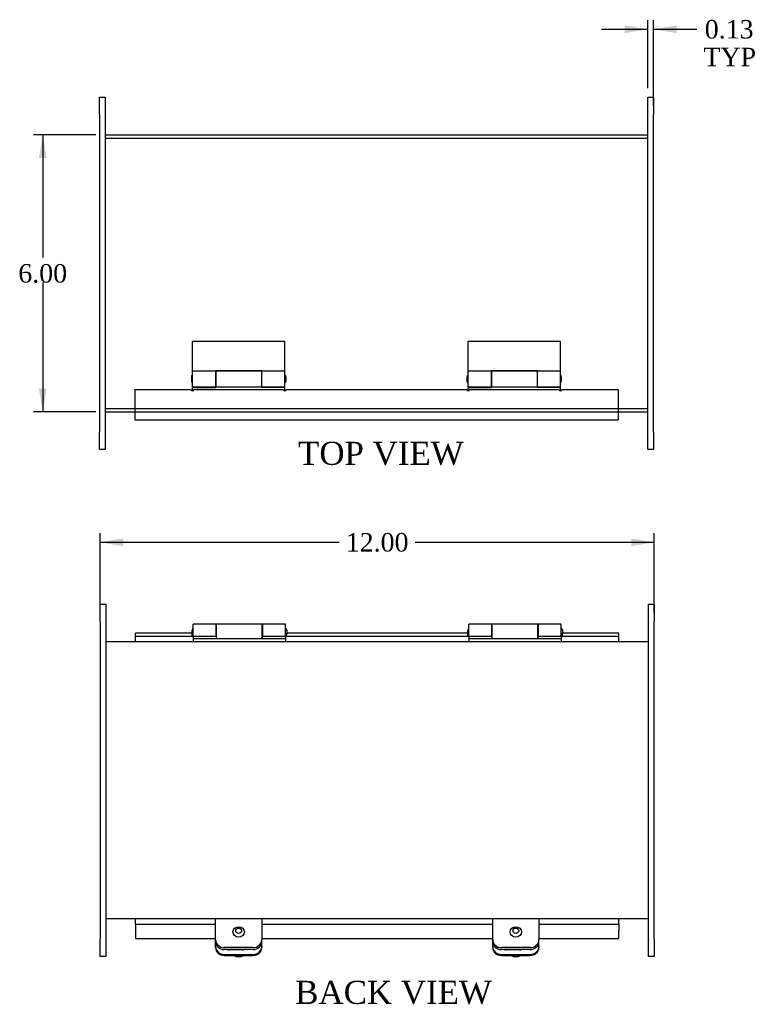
# Model space of a CAD drawing. Header units: inches. Extents: x 2.1 to 76.1, y 1.5 to 51.3.
# Tile 2 of 4: x 18.5 to 34.4, y 29.9 to 51.3. Entities that reach past the tile are written whole.
import ezdxf
from ezdxf.enums import TextEntityAlignment as Align
from ezdxf.lldxf.tags import DXFTag

# ---------------------------------------------------------------- set-up
doc = ezdxf.new("R2010")
doc.units = ezdxf.units.IN
doc.header["$MEASUREMENT"] = 0
for name, color, linetype in [('COM40176', 7, 'CONTINUOUS'), ('COM49242', 7, 'CONTINUOUS'), ('COM49243', 7, 'CONTINUOUS'), ('COM52631', 7, 'CONTINUOUS'), ('COM71025', 7, 'CONTINUOUS'), ('DEFAULT', 7, 'CONTINUOUS'), ('GSK11095', 7, 'CONTINUOUS'), ('HNG11000', 7, 'CONTINUOUS'), ('SCS19419', 7, 'CONTINUOUS')]:
    doc.layers.add(name, color=color, linetype=linetype)
doc.styles.add('SEACAD_TIMES_NEW_ROMAN', font='times.ttf')
tags = doc.linetypes.add('HIDDEN2', pattern=[0.1875, 0.125, -0.0625]).pattern_tags.tags
tags[6:7] = [DXFTag(74, 4), DXFTag(75, 0), DXFTag(340, '0'), DXFTag(46, 0.0), DXFTag(50, 0.0), DXFTag(44, 0.0), DXFTag(45, 0.0)]
tags[4:5] = [DXFTag(74, 4), DXFTag(75, 0), DXFTag(340, '0'), DXFTag(46, 0.0), DXFTag(50, 0.0), DXFTag(44, 0.0), DXFTag(45, 0.0)]

# ---------------------------------------------------------------- blocks, each defined once
blk = doc.blocks.new('GDIMGGROUP')
at = {"layer": 'DEFAULT', "linetype": 'Continuous'}
for points in [[(18.932, 48.276), (19.099, 48.276), (19.016, 48.776)], [(18.932, 43.276), (19.016, 42.776), (19.099, 43.276)]]:
    blk.add_hatch(color=136, dxfattribs=at).paths.add_polyline_path(points)
at = {"layer": 'DEFAULT', "color": 136, "linetype": 'Continuous'}
for p, q in [((20.166, 48.776), (18.816, 48.776)), ((19.016, 48.776), (19.016, 46.116)), ((19.016, 45.576), (19.016, 42.776)), ((20.166, 42.776), (18.816, 42.776))]:
    blk.add_line(p, q, dxfattribs=at)
at = {"layer": 'DEFAULT', "color": 136, "linetype": 'Continuous', "style": 'SEACAD_TIMES_NEW_ROMAN'}
blk.add_text('6.00', height=0.4, dxfattribs=at).set_placement((18.485, 45.976), align=Align.TOP_LEFT)
blk = doc.blocks.new('GDIMGGROUP10')
at = {"layer": 'DEFAULT', "linetype": 'Continuous'}
for points in [[(31.616, 51.145), (31.616, 50.978), (32.116, 51.062)], [(32.741, 51.145), (32.241, 51.062), (32.741, 50.978)]]:
    blk.add_hatch(color=136, dxfattribs=at).paths.add_polyline_path(points)
at = {"layer": 'DEFAULT', "color": 136, "linetype": 'Continuous'}
for p, q in [((32.116, 49.788), (32.116, 51.262)), ((32.241, 49.413), (32.241, 51.262)), ((31.116, 51.062), (32.116, 51.062)), ((32.241, 51.062), (32.98, 51.062)), ((32.98, 51.062), (33.18, 51.062))]:
    blk.add_line(p, q, dxfattribs=at)
at = {"layer": 'DEFAULT', "color": 136, "linetype": 'Continuous', "style": 'SEACAD_TIMES_NEW_ROMAN'}
for s, p in [('0.13', (33.349, 51.262)), ('TYP', (33.32, 50.662))]:
    blk.add_text(s, height=0.4, dxfattribs=at).set_placement(p, align=Align.TOP_LEFT)
blk = doc.blocks.new('GDIMGGROUP21')
at = {"layer": 'DEFAULT', "linetype": 'Continuous'}
for points in [[(20.757, 40.036), (20.257, 39.952), (20.757, 39.869)], [(31.757, 40.036), (31.757, 39.869), (32.257, 39.952)]]:
    blk.add_hatch(color=136, dxfattribs=at).paths.add_polyline_path(points)
at = {"layer": 'DEFAULT', "color": 136, "linetype": 'Continuous'}
for p, q in [((20.257, 38.434), (20.257, 40.152)), ((32.257, 38.434), (32.257, 40.152)), ((20.257, 39.952), (25.435, 39.952)), ((27.08, 39.952), (32.257, 39.952))]:
    blk.add_line(p, q, dxfattribs=at)
at = {"layer": 'DEFAULT', "color": 136, "linetype": 'Continuous', "style": 'SEACAD_TIMES_NEW_ROMAN'}
blk.add_text('12.00', height=0.4, dxfattribs=at).set_placement((25.575, 40.152), align=Align.TOP_LEFT)

msp = doc.modelspace()

# ---------------------------------------------------------------- linework, layer by layer
at = {"layer": 'COM40176', "color": 7, "linetype": 'Continuous'}
for p, q in [((22.757, 31.199), (22.757, 31.304)), ((22.757, 31.175), (22.757, 31.199)), ((23.757, 31.199), (23.757, 31.304)), ((23.757, 31.199), (23.757, 31.175)), ((28.757, 31.199), (28.757, 31.304)), ((28.757, 31.175), (28.757, 31.199)), ((29.757, 31.199), (29.757, 31.304)), ((29.757, 31.199), (29.757, 31.175)), ((22.945, 31.028), (23.569, 31.028)), ((22.945, 31.004), (23.569, 31.004)), ((23.335, 31.128), (23.054, 31.128)), ((28.945, 31.028), (29.569, 31.028)), ((28.945, 31.004), (29.569, 31.004)), ((29.335, 31.128), (29.054, 31.128))]:
    msp.add_line(p, q, dxfattribs=at)
for centre, major_axis, start_param, end_param in [((22.945, 31.199), (-0.188, 0), 0, 1.570796), ((22.945, 31.175), (0.188, 0), 3.141593, 4.712389), ((23.054, 31.255), (0.14, 0), 4.393647, 4.712389), ((23.335, 31.255), (-0.14, 0), 1.570796, 1.889538), ((23.569, 31.199), (-0.188, 0), 1.570796, 3.141593), ((23.569, 31.175), (0.188, 0), 4.712389, 6.283185), ((28.945, 31.199), (-0.188, 0), 0, 1.570796), ((28.945, 31.175), (0.188, 0), 3.141593, 4.712389), ((29.054, 31.255), (0.141, 0), 4.393647, 4.712389), ((29.335, 31.255), (-0.14, 0), 1.570796, 1.889538), ((29.569, 31.199), (-0.188, 0), 1.570796, 3.141593), ((29.569, 31.175), (0.188, 0), 4.712389, 6.283185)]:
    msp.add_ellipse(centre, major_axis=major_axis, ratio=0.906308, start_param=start_param, end_param=end_param, dxfattribs=at)
at = {"layer": 'COM49242', "color": 7, "linetype": 'Continuous'}
for p, q in [((20.366, 48.776), (32.116, 48.776)), ((20.366, 42.776), (21.007, 42.776)), ((31.475, 42.776), (32.116, 42.776)), ((32.132, 37.797), (20.382, 37.797)), ((32.132, 31.797), (20.382, 31.797))]:
    msp.add_line(p, q, dxfattribs=at)
at = {"layer": 'COM49242', "color": 7, "linetype": 'HIDDEN2'}
for p, q in [((20.366, 48.704), (32.116, 48.704)), ((20.366, 42.848), (32.116, 42.848)), ((21.007, 42.776), (31.475, 42.776))]:
    msp.add_line(p, q, dxfattribs=at)
at = {"layer": 'COM49243', "color": 7, "linetype": 'Continuous'}
for p, q in [((21.007, 43.26), (21.007, 42.712)), ((21.007, 43.26), (22.227, 43.26)), ((22.287, 43.26), (24.227, 43.26)), ((24.287, 43.26), (28.195, 43.26)), ((28.255, 43.26), (30.195, 43.26)), ((30.255, 43.26), (31.475, 43.26)), ((31.475, 43.26), (31.475, 42.712)), ((21.007, 42.712), (21.007, 42.604)), ((31.475, 42.712), (31.475, 42.604)), ((21.007, 42.604), (31.475, 42.604)), ((21.023, 37.913), (21.023, 37.985)), ((22.243, 37.985), (21.023, 37.985)), ((22.248, 37.985), (22.243, 37.985)), ((22.243, 37.985), (22.243, 37.913)), ((24.303, 37.985), (24.298, 37.985)), ((24.303, 37.913), (24.303, 37.985)), ((28.211, 37.985), (24.303, 37.985)), ((28.216, 37.985), (28.211, 37.985)), ((28.211, 37.985), (28.211, 37.913)), ((30.271, 37.985), (30.266, 37.985)), ((31.491, 37.985), (30.271, 37.985)), ((30.271, 37.913), (30.271, 37.985)), ((31.491, 37.913), (31.491, 37.985)), ((22.243, 37.913), (21.023, 37.913)), ((22.273, 37.913), (22.243, 37.913)), ((24.303, 37.913), (24.273, 37.913)), ((28.211, 37.913), (24.303, 37.913)), ((28.241, 37.913), (28.211, 37.913)), ((30.271, 37.913), (30.241, 37.913)), ((31.491, 37.913), (30.271, 37.913)), ((21.023, 31.682), (22.757, 31.682)), ((21.023, 31.682), (21.023, 31.548)), ((23.757, 31.682), (28.757, 31.682)), ((29.757, 31.682), (31.491, 31.682)), ((31.491, 31.682), (31.491, 31.548)), ((21.023, 31.548), (21.023, 31.374)), ((21.023, 31.374), (22.757, 31.374)), ((23.757, 31.374), (28.757, 31.374)), ((29.757, 31.374), (31.491, 31.374)), ((31.491, 31.374), (31.491, 31.548))]:
    msp.add_line(p, q, dxfattribs=at)
for centre in [(22.257, 43.26), (24.257, 43.26), (28.225, 43.26), (30.225, 43.26)]:
    msp.add_arc(centre, 0.03, 180, 0, dxfattribs=at)
at = {"layer": 'COM52631', "color": 7, "linetype": 'Continuous'}
for p, q in [((22.757, 31.715), (22.757, 31.797)), ((23.757, 31.797), (23.757, 31.715)), ((28.757, 31.715), (28.757, 31.797)), ((29.757, 31.797), (29.757, 31.715)), ((22.757, 31.345), (22.757, 31.715)), ((23.757, 31.715), (23.757, 31.345)), ((28.757, 31.345), (28.757, 31.715)), ((29.757, 31.715), (29.757, 31.345)), ((22.757, 31.304), (22.757, 31.345)), ((23.757, 31.304), (23.757, 31.345)), ((28.757, 31.304), (28.757, 31.345)), ((29.757, 31.304), (29.757, 31.345)), ((23.569, 31.174), (22.945, 31.174)), ((23.569, 31.134), (22.945, 31.134)), ((29.569, 31.174), (28.945, 31.174)), ((29.569, 31.134), (28.945, 31.134))]:
    msp.add_line(p, q, dxfattribs=at)
for centre, start_param, end_param in [((22.945, 31.345), 3.141593, 4.712389), ((23.569, 31.345), 4.712389, 6.283185), ((28.945, 31.345), 3.141593, 4.712389), ((29.569, 31.345), 4.712389, 6.283185), ((22.945, 31.304), 3.141593, 4.712389), ((23.569, 31.304), 4.712389, 6.283185), ((28.945, 31.304), 3.141593, 4.712389), ((29.569, 31.304), 4.712389, 6.283185)]:
    msp.add_ellipse(centre, major_axis=(0.188, 0), ratio=0.906308, start_param=start_param, end_param=end_param, dxfattribs=at)
at = {"layer": 'COM71025', "color": 7, "linetype": 'Continuous'}
for p, q in [((20.241, 49.588), (20.366, 49.588)), ((20.241, 49.213), (20.241, 49.588)), ((20.366, 49.588), (20.366, 49.213)), ((32.116, 49.213), (32.116, 49.588)), ((32.116, 49.588), (32.241, 49.588)), ((32.241, 49.588), (32.241, 49.213)), ((20.241, 49.213), (20.241, 42.338)), ((20.366, 49.213), (20.366, 42.338)), ((32.116, 42.338), (32.116, 49.213)), ((32.241, 42.338), (32.241, 49.213)), ((20.241, 41.963), (20.241, 42.338)), ((20.366, 42.338), (20.366, 41.963)), ((32.116, 41.963), (32.116, 42.338)), ((32.241, 42.338), (32.241, 41.963)), ((20.366, 41.963), (20.241, 41.963)), ((32.241, 41.963), (32.116, 41.963)), ((20.257, 38.609), (20.382, 38.609)), ((20.257, 38.234), (20.257, 38.609)), ((20.382, 38.609), (20.382, 38.234)), ((32.132, 38.234), (32.132, 38.609)), ((32.132, 38.609), (32.257, 38.609)), ((32.257, 38.609), (32.257, 38.234)), ((20.257, 38.234), (20.257, 31.359)), ((20.382, 38.234), (20.382, 31.359)), ((32.132, 31.359), (32.132, 38.234)), ((32.257, 31.359), (32.257, 38.234)), ((20.257, 30.984), (20.257, 31.359)), ((20.382, 31.359), (20.382, 30.984)), ((32.132, 30.984), (32.132, 31.359)), ((32.257, 31.359), (32.257, 30.984)), ((20.382, 30.984), (20.257, 30.984)), ((32.257, 30.984), (32.132, 30.984))]:
    msp.add_line(p, q, dxfattribs=at)
at = {"layer": 'GSK11095', "color": 7, "linetype": 'Continuous'}
for p, q in [((21.007, 42.863), (21.007, 42.863)), ((21.007, 42.863), (21.007, 42.676)), ((21.007, 42.863), (21.007, 42.863)), ((21.007, 42.676), (21.007, 42.676)), ((21.007, 42.676), (21.007, 42.676)), ((31.476, 42.676), (31.475, 42.676)), ((31.476, 42.776), (31.476, 42.676)), ((21.023, 37.797), (21.023, 37.913)), ((31.491, 37.913), (31.491, 37.913)), ((31.491, 37.913), (31.491, 37.913)), ((31.491, 37.797), (31.491, 37.913)), ((21.023, 31.682), (21.023, 31.797)), ((31.491, 31.682), (31.491, 31.797)), ((21.023, 31.682), (21.023, 31.682))]:
    msp.add_line(p, q, dxfattribs=at)
at = {"layer": 'HNG11000', "color": 7, "linetype": 'Continuous'}
for p, q in [((22.257, 43.658), (22.257, 44.301)), ((24.257, 44.301), (22.257, 44.301)), ((24.257, 43.658), (24.257, 44.301)), ((28.225, 43.658), (28.225, 44.301)), ((30.225, 44.301), (28.225, 44.301)), ((30.225, 43.658), (30.225, 44.301)), ((22.232, 43.529), (22.232, 43.449)), ((22.257, 43.32), (22.257, 43.658)), ((22.757, 43.658), (22.257, 43.658)), ((22.757, 43.666), (22.757, 43.658)), ((23.757, 43.666), (22.757, 43.666)), ((22.757, 43.658), (22.757, 43.32)), ((22.762, 43.579), (22.757, 43.579)), ((22.762, 43.658), (22.762, 43.32)), ((23.752, 43.658), (22.762, 43.658)), ((23.752, 43.658), (23.752, 43.32)), ((23.757, 43.579), (23.752, 43.579)), ((23.757, 43.658), (23.757, 43.666)), ((23.757, 43.32), (23.757, 43.658)), ((24.257, 43.658), (23.757, 43.658)), ((24.257, 43.32), (24.257, 43.658)), ((24.282, 43.449), (24.282, 43.529)), ((28.2, 43.529), (28.2, 43.449)), ((28.225, 43.32), (28.225, 43.658)), ((28.725, 43.658), (28.225, 43.658)), ((28.725, 43.666), (28.725, 43.658)), ((29.725, 43.666), (28.725, 43.666)), ((28.725, 43.658), (28.725, 43.32)), ((28.73, 43.579), (28.725, 43.579)), ((28.73, 43.658), (28.73, 43.32)), ((29.72, 43.658), (28.73, 43.658)), ((29.72, 43.658), (29.72, 43.32)), ((29.725, 43.579), (29.72, 43.579)), ((29.725, 43.658), (29.725, 43.666)), ((29.725, 43.32), (29.725, 43.658)), ((30.225, 43.658), (29.725, 43.658)), ((30.225, 43.32), (30.225, 43.658)), ((30.25, 43.449), (30.25, 43.529)), ((22.257, 43.32), (22.757, 43.32)), ((22.257, 43.23), (22.257, 43.301)), ((22.257, 43.301), (22.762, 43.301)), ((22.757, 43.399), (22.762, 43.399)), ((22.762, 43.32), (22.762, 43.301)), ((22.762, 43.32), (23.752, 43.32)), ((23.752, 43.399), (23.757, 43.399)), ((23.752, 43.32), (23.752, 43.301)), ((24.257, 43.301), (23.752, 43.301)), ((23.757, 43.32), (24.257, 43.32)), ((24.257, 43.23), (24.257, 43.301)), ((28.225, 43.32), (28.725, 43.32)), ((28.225, 43.23), (28.225, 43.301)), ((28.225, 43.301), (28.73, 43.301)), ((28.725, 43.399), (28.73, 43.399)), ((28.73, 43.32), (28.73, 43.301)), ((28.73, 43.32), (29.72, 43.32)), ((29.72, 43.399), (29.725, 43.399)), ((29.72, 43.32), (29.72, 43.301)), ((30.225, 43.301), (29.72, 43.301)), ((29.725, 43.32), (30.225, 43.32)), ((30.225, 43.23), (30.225, 43.301)), ((22.273, 37.917), (22.273, 38.176)), ((22.773, 38.176), (22.273, 38.176)), ((22.773, 37.917), (22.773, 38.176)), ((22.778, 37.872), (22.778, 38.176)), ((23.768, 38.176), (22.778, 38.176)), ((23.768, 37.872), (23.768, 38.176)), ((23.773, 38.176), (23.773, 37.917)), ((24.273, 38.176), (23.773, 38.176)), ((24.273, 37.917), (24.273, 38.176)), ((28.241, 37.917), (28.241, 38.176)), ((28.741, 38.176), (28.241, 38.176)), ((28.741, 37.917), (28.741, 38.176)), ((28.746, 37.872), (28.746, 38.176)), ((29.736, 38.176), (28.746, 38.176)), ((29.736, 37.872), (29.736, 38.176)), ((29.741, 38.176), (29.741, 37.917)), ((30.241, 38.176), (29.741, 38.176)), ((30.241, 37.917), (30.241, 38.176)), ((22.248, 37.967), (22.248, 38.047)), ((22.778, 38.097), (22.773, 38.097)), ((23.773, 38.097), (23.768, 38.097)), ((24.298, 38.047), (24.298, 37.967)), ((28.216, 37.967), (28.216, 38.047)), ((28.746, 38.097), (28.741, 38.097)), ((29.741, 38.097), (29.736, 38.097)), ((30.266, 38.047), (30.266, 37.967)), ((22.273, 37.917), (22.273, 37.872)), ((22.273, 37.917), (22.773, 37.917)), ((22.273, 37.872), (22.273, 37.797)), ((22.273, 37.872), (24.273, 37.872)), ((22.298, 37.917), (22.778, 37.917)), ((22.773, 37.917), (22.773, 37.872)), ((22.773, 37.913), (22.778, 37.913)), ((23.768, 37.917), (24.248, 37.917)), ((23.773, 37.913), (23.768, 37.913)), ((23.773, 37.917), (24.273, 37.917)), ((23.773, 37.872), (23.773, 37.917)), ((24.273, 37.917), (24.273, 37.872)), ((24.273, 37.872), (24.273, 37.797)), ((28.241, 37.917), (28.241, 37.872)), ((28.241, 37.917), (28.741, 37.917)), ((28.241, 37.872), (28.241, 37.797)), ((28.241, 37.872), (30.241, 37.872)), ((28.266, 37.917), (28.746, 37.917)), ((28.741, 37.917), (28.741, 37.872)), ((28.741, 37.913), (28.746, 37.913)), ((29.736, 37.917), (30.216, 37.917)), ((29.741, 37.913), (29.736, 37.913)), ((29.741, 37.917), (30.241, 37.917)), ((29.741, 37.872), (29.741, 37.917)), ((30.241, 37.917), (30.241, 37.872)), ((30.241, 37.872), (30.241, 37.797))]:
    msp.add_line(p, q, dxfattribs=at)
for centre, start, end in [((22.282, 43.529), 120, 180), ((24.232, 43.529), 0, 60), ((28.25, 43.529), 120, 180), ((30.2, 43.529), 0, 60), ((22.282, 43.449), 180, 240), ((24.232, 43.449), 300, 0), ((28.25, 43.449), 180, 240), ((30.2, 43.449), 300, 0), ((22.298, 38.047), 120, 180), ((22.298, 37.967), 180, 240), ((24.248, 38.047), 0, 60), ((24.248, 37.967), 300, 0), ((28.266, 38.047), 120, 180), ((28.266, 37.967), 180, 240), ((30.216, 38.047), 0, 60), ((30.216, 37.967), 300, 0), ((22.298, 37.967), 265.0428, 270), ((24.248, 37.967), 270, 274.9572), ((28.266, 37.967), 265.0428, 270), ((30.216, 37.967), 270, 274.9572)]:
    msp.add_arc(centre, 0.05, start, end, dxfattribs=at)
at = {"layer": 'SCS19419', "color": 7, "linetype": 'Continuous'}
for centre, radius, start, end in [((23.249, 31.211), 0.23, 244.1803, 263.4879), ((23.235, 31.05), 0.0702, 259.8759, 267.1002), ((23.278, 31.052), 0.0719, 272.304, 280.3278), ((23.266, 31.211), 0.231, 276.1468, 295.8305), ((29.249, 31.211), 0.23, 244.1803, 263.4879), ((29.235, 31.05), 0.0702, 259.8759, 267.1002), ((29.278, 31.052), 0.0719, 272.304, 280.3278), ((29.266, 31.211), 0.231, 276.1468, 295.8305)]:
    msp.add_arc(centre, radius, start, end, dxfattribs=at)
for centre, major_axis in [((23.257, 31.514), (-0.123, 0)), ((23.257, 31.54), (0.063, 0)), ((29.257, 31.514), (-0.123, 0)), ((29.257, 31.54), (0.063, 0))]:
    msp.add_ellipse(centre, major_axis=major_axis, ratio=0.906308, dxfattribs=at)
for centre, major_axis, start_param, end_param in [((23.257, 31.22), (-0.24, 0), 0.407819, 0.436977), ((23.257, 31.231), (-0.123, 0), 1.052464, 1.18416), ((23.257, 31.231), (-0.123, 0), 1.957433, 2.089128), ((29.257, 31.22), (-0.24, 0), 0.407819, 0.436977), ((29.257, 31.231), (-0.123, 0), 1.052464, 1.18416), ((29.257, 31.231), (-0.123, 0), 1.957433, 2.089128), ((23.257, 31.189), (0.231, 0), 4.597797, 4.814448), ((29.257, 31.189), (0.231, 0), 4.597797, 4.814448)]:
    msp.add_ellipse(centre, major_axis=major_axis, ratio=0.906308, start_param=start_param, end_param=end_param, dxfattribs=at)

# ---------------------------------------------------------------- block references
at = {"layer": 'DEFAULT'}
for name in ['GDIMGGROUP10', 'GDIMGGROUP', 'GDIMGGROUP21']:
    msp.add_blockref(name, (0, 0), dxfattribs=at)

# ---------------------------------------------------------------- texts
at = {"layer": 'DEFAULT', "color": 136, "linetype": 'Continuous', "style": 'SEACAD_TIMES_NEW_ROMAN'}
for s, p in [('TOP VIEW', (24.543, 42.128)), ('BACK VIEW', (24.481, 30.456))]:
    msp.add_text(s, height=0.5, dxfattribs=at).set_placement(p, align=Align.TOP_LEFT)

doc.saveas('drawing.dxf')
